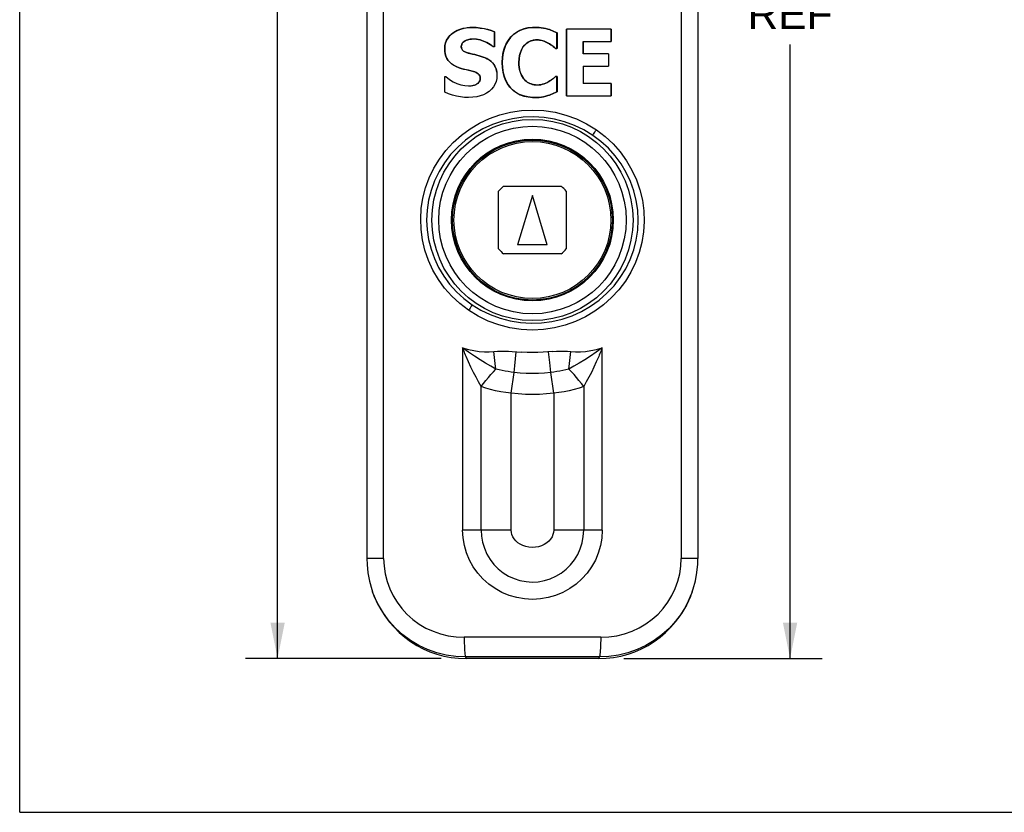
# Model space of a CAD drawing. Header units: inches. Extents: x 0 to 15.7, y 0 to 12.1.
# Tile 1 of 13: x 0 to 3.9, y 0 to 3.2. Entities that reach past the tile are written whole.
import ezdxf

# ---------------------------------------------------------------- set-up
doc = ezdxf.new("R2010")
doc.units = ezdxf.units.IN
doc.header["$LTSCALE"] = 0.864286
doc.header["$MEASUREMENT"] = 0
doc.layers.get('0').update_dxf_attribs({"linetype": 'CONTINUOUS'})
doc.styles.get("Standard").update_dxf_attribs({"font": 'arial.ttf'})
doc.dimstyles.new('DIMSTYLE_1', dxfattribs={"dimtxt": 0.121429, "dimasz": 0.142857, "dimexe": 0.09, "dimexo": 0.07, "dimgap": 0.0425, "dimtad": 0, "dimtih": 1, "dimtoh": 1, "dimdec": 3, "dimzin": 4, "dimdsep": 46, "dimtxsty": 'Standard', "dimblk": '_FILLED', "dimblk1": '_FILLED', "dimblk2": '_FILLED', "dimcen": 0.09, "dimadec": 3, "dimazin": 1, "dimtfac": 1, "dimtdec": 3, "dimtofl": 0, "dimtmove": 0, "dimatfit": 3, "dimldrblk": '_FILLED', "dimfxl": 0, "dimtolj": 1, "dimtzin": 4, "dimarcsym": 0})

# ---------------------------------------------------------------- blocks, each defined once
blk = doc.blocks.new('_FILLED')
at = {"color": 0, "linetype": 'ByBlock'}
blk.add_solid([(0, 0), (-1, 0.2), (-1, -0.2)], dxfattribs=at)
blk = doc.blocks.new('*D6')
at = {"color": 2, "linetype": 'Continuous'}
for p, q in [((1.9458, 6.5777), (0.9005, 6.5777)), ((1.0291, 6.5777), (1.0291, 3.7946)), ((1.0291, 0.6131), (1.0291, 3.3696)), ((1.6814, 0.6131), (0.9005, 0.6131))]:
    blk.add_line(p, q, dxfattribs=at)
at = {"color": 2, "linetype": 'Continuous', "xscale": 0.1428571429, "yscale": 0.1428571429, "zscale": 0.1428571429}
for p, rotation in [((1.0291, 6.5777), 90), ((1.0291, 0.6131), 270)]:
    blk.add_blockref('_FILLED', p, dxfattribs=dict(at, rotation=rotation))
at = {"color": 2, "linetype": 'Continuous', "insert": (1.0291, 3.7339), "char_height": 0.12143, "width": 0.424323, "attachment_point": 2, "line_spacing_factor": 0.9}
blk.add_mtext('5.965\\PREF', dxfattribs=at)
blk = doc.blocks.new('*D8')
at = {"color": 2, "linetype": 'Continuous'}
for p, q in [((2.1458, 5.9871), (3.2022, 5.9871)), ((3.0737, 5.9871), (3.0737, 3.4878)), ((3.0737, 0.6131), (3.0737, 3.0628)), ((2.4102, 0.6131), (3.2022, 0.6131))]:
    blk.add_line(p, q, dxfattribs=at)
at = {"color": 2, "linetype": 'Continuous', "xscale": 0.1428571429, "yscale": 0.1428571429, "zscale": 0.1428571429}
for p, rotation in [((3.0737, 5.9871), 90), ((3.0737, 0.6131), 270)]:
    blk.add_blockref('_FILLED', p, dxfattribs=dict(at, rotation=rotation))
at = {"color": 2, "linetype": 'Continuous', "insert": (3.0737, 3.4271), "char_height": 0.12143, "width": 0.424323, "attachment_point": 2, "line_spacing_factor": 0.9}
blk.add_mtext('5.374\\PREF', dxfattribs=at)

msp = doc.modelspace()

# ---------------------------------------------------------------- linework, layer by layer
at = {"color": 7, "linetype": 'Continuous'}
for p, q in [((0, 0), (0, 12.1429)), ((1.3852, 3.5863), (1.3852, 1.0121)), ((1.4521, 1.0121), (1.4521, 3.5863)), ((2.6395, 3.5863), (2.6395, 1.0121)), ((2.7064, 3.5863), (2.7064, 1.0121)), ((1.8054, 3.1303), (1.8054, 3.1301)), ((1.894, 3.1128), (1.8938, 3.1127)), ((1.8938, 3.0537), (1.8938, 3.1127)), ((1.894, 3.1128), (1.894, 3.0535)), ((2.0488, 3.1303), (2.0517, 3.1303)), ((2.0517, 3.1302), (2.0488, 3.1301)), ((2.0517, 3.1303), (2.0547, 3.1304)), ((2.0547, 3.1302), (2.0517, 3.1302)), ((2.0547, 3.1304), (2.0547, 3.1302)), ((2.1073, 3.1237), (2.1072, 3.1235)), ((2.144, 3.1087), (2.1438, 3.1086)), ((2.1438, 3.0469), (2.1438, 3.1086)), ((2.144, 3.1087), (2.144, 3.0467)), ((2.36, 3.1234), (2.182, 3.1236)), ((2.182, 3.1236), (2.1821, 3.1234)), ((2.182, 2.8576), (2.182, 3.1236)), ((2.1821, 3.1234), (2.1821, 2.8578)), ((2.36, 3.1234), (2.3598, 3.1233)), ((2.3598, 3.0741), (2.3598, 3.1233)), ((2.36, 3.1234), (2.36, 3.074)), ((1.7778, 3.0774), (1.7777, 3.0775)), ((1.8085, 3.084), (1.8085, 3.0842)), ((2.0648, 3.0805), (2.0648, 3.0807)), ((2.0764, 3.0796), (2.0764, 3.0798)), ((2.1089, 3.0675), (2.109, 3.0676)), ((2.2486, 3.0738), (2.2485, 3.074)), ((2.2485, 3.0254), (2.2485, 3.074)), ((2.2486, 3.0738), (2.36, 3.074)), ((2.2486, 3.0738), (2.2486, 3.0256)), ((2.36, 3.074), (2.3598, 3.0741)), ((1.6958, 3.0458), (1.696, 3.0458)), ((1.7621, 3.0539), (1.762, 3.0539)), ((1.7801, 3.0313), (1.7801, 3.0311)), ((1.7977, 3.026), (1.7976, 3.0258)), ((1.8887, 3.0537), (1.8938, 3.0537)), ((1.8887, 3.0535), (1.8887, 3.0537)), ((1.894, 3.0535), (1.8887, 3.0535)), ((1.894, 3.0535), (1.8938, 3.0537)), ((2.0149, 3.0597), (2.0147, 3.0599)), ((2.1377, 3.0467), (2.1378, 3.0469)), ((2.144, 3.0467), (2.1377, 3.0467)), ((2.1378, 3.0469), (2.1438, 3.0469)), ((2.144, 3.0467), (2.1438, 3.0469)), ((2.2486, 3.0256), (2.2485, 3.0254)), ((2.3498, 3.0255), (2.2486, 3.0256)), ((2.3498, 3.0255), (2.3497, 3.0253)), ((2.3498, 3.0255), (2.3498, 2.976)), ((1.8499, 3.0121), (1.8498, 3.0119)), ((1.9252, 2.9903), (1.9254, 2.9903)), ((1.992, 2.9901), (1.9918, 2.9901)), ((1.7529, 2.9696), (1.753, 2.9698)), ((1.8106, 2.9547), (1.8106, 2.9548)), ((1.9034, 2.952), (1.9033, 2.952)), ((2.2486, 2.9759), (2.2485, 2.976)), ((2.2486, 2.9759), (2.3498, 2.976)), ((2.2486, 2.9759), (2.2486, 2.9074)), ((2.3498, 2.976), (2.3497, 2.9762)), ((1.6958, 2.9342), (1.7009, 2.9342)), ((1.6958, 2.9342), (1.696, 2.934)), ((1.6958, 2.8715), (1.6958, 2.9342)), ((1.7009, 2.9342), (1.7009, 2.9341)), ((1.8375, 2.9284), (1.8377, 2.9284)), ((1.9041, 2.9398), (1.904, 2.9398)), ((2.0098, 2.9272), (2.0097, 2.9271)), ((2.0161, 2.92), (2.016, 2.9199)), ((2.1057, 2.9112), (2.1057, 2.9111)), ((2.1109, 2.9142), (2.111, 2.914)), ((2.1385, 2.9345), (2.144, 2.9345)), ((2.1385, 2.9345), (2.1385, 2.9343)), ((2.1438, 2.9343), (2.1385, 2.9343)), ((2.144, 2.9345), (2.1438, 2.9343)), ((2.1438, 2.8734), (2.1438, 2.9343)), ((2.144, 2.9345), (2.144, 2.8733)), ((2.2486, 2.9074), (2.2485, 2.9072)), ((2.36, 2.9073), (2.2486, 2.9074)), ((2.36, 2.9073), (2.3598, 2.9071)), ((2.36, 2.9073), (2.36, 2.8578)), ((1.6958, 2.8715), (1.696, 2.8717)), ((1.7908, 2.8972), (1.7908, 2.897)), ((1.8173, 2.9013), (1.8174, 2.9012)), ((1.8204, 2.9027), (1.8208, 2.9029)), ((1.8208, 2.9029), (1.8209, 2.9028)), ((2.0652, 2.9007), (2.0652, 2.9005)), ((2.144, 2.8733), (2.1438, 2.8734)), ((2.3598, 2.858), (2.3598, 2.9071)), ((1.7906, 2.851), (1.7906, 2.8511)), ((2.0458, 2.8512), (2.0487, 2.8511)), ((2.0487, 2.851), (2.0458, 2.8511)), ((2.0546, 2.8508), (2.0546, 2.851)), ((2.1076, 2.8584), (2.1076, 2.8586)), ((2.182, 2.8576), (2.36, 2.8578)), ((2.182, 2.8576), (2.1821, 2.8578)), ((2.36, 2.8578), (2.3598, 2.858)), ((1.911, 2.2472), (1.911, 2.477)), ((1.9309, 2.4969), (2.1607, 2.4969)), ((2.1806, 2.477), (2.1806, 2.2472)), ((2.0458, 2.4605), (1.9867, 2.2637)), ((2.1049, 2.2637), (2.0458, 2.4605)), ((2.1049, 2.2637), (1.9867, 2.2637)), ((2.1607, 2.2273), (1.9309, 2.2273)), ((1.7673, 1.8523), (1.7673, 1.1249)), ((2.3243, 1.1249), (2.3243, 1.8523)), ((1.8947, 1.8137), (1.892, 1.8373)), ((1.8976, 1.7905), (1.8947, 1.8137)), ((1.9755, 1.7806), (1.9784, 1.8082)), ((1.9784, 1.8082), (1.9814, 1.8365)), ((2.1146, 1.7943), (2.1102, 1.8365)), ((2.1941, 1.7905), (2.1969, 1.8137)), ((2.1969, 1.8137), (2.1996, 1.8373)), ((1.9004, 1.768), (1.8976, 1.7905)), ((1.9729, 1.7542), (1.9755, 1.7806)), ((2.1188, 1.7542), (2.1146, 1.7943)), ((2.1912, 1.768), (2.1941, 1.7905)), ((1.961, 1.6718), (1.9729, 1.7542)), ((2.1306, 1.6718), (2.1188, 1.7542)), ((1.8412, 1.1249), (1.8412, 1.6987)), ((2.2504, 1.6987), (2.2504, 1.1249)), ((1.961, 1.1249), (1.961, 1.6718)), ((2.1306, 1.6718), (2.1306, 1.1249)), ((1.961, 1.1249), (1.7673, 1.1249)), ((2.3243, 1.1249), (2.1306, 1.1249)), ((1.4521, 1.0121), (1.3852, 1.0121)), ((2.7064, 1.0121), (2.6395, 1.0121)), ((1.4133, 0.8655), (1.4083, 0.8789)), ((1.4133, 0.8655), (1.4146, 0.8623)), ((2.6782, 0.8654), (2.6765, 0.861)), ((2.677, 0.8623), (2.6783, 0.8655)), ((2.6834, 0.879), (2.6783, 0.8655)), ((1.7788, 0.6196), (1.7814, 0.6131)), ((2.3102, 0.6131), (1.7814, 0.6131)), ((2.3102, 0.6131), (2.3128, 0.6196)), ((0, 0), (15.7143, 0))]:
    msp.add_line(p, q, dxfattribs=at)
for points in [[(1.6958, 3.0458), (1.6966, 3.0576), (1.6991, 3.0688), (1.7034, 3.0793), (1.7093, 3.0891), (1.7168, 3.0979), (1.7256, 3.1057), (1.7357, 3.1127), (1.7471, 3.1187), (1.7598, 3.1236), (1.7737, 3.1272), (1.7889, 3.1295), (1.8054, 3.1303)], [(1.777, 3.1277), (1.7684, 3.1259), (1.7603, 3.1236), (1.7527, 3.1208), (1.7454, 3.1177), (1.7387, 3.1142), (1.7324, 3.1104), (1.7267, 3.1063), (1.7216, 3.1021), (1.717, 3.0978), (1.7129, 3.0934), (1.7094, 3.0889), (1.7063, 3.0843), (1.7036, 3.0795), (1.7013, 3.0745), (1.6994, 3.0693), (1.6979, 3.0639), (1.6968, 3.0582), (1.6962, 3.0521), (1.696, 3.0458)], [(1.8054, 3.1301), (1.7955, 3.1298), (1.786, 3.129)], [(1.8054, 3.1303), (1.822, 3.1296), (1.8378, 3.128), (1.8531, 3.1254), (1.8675, 3.122), (1.8812, 3.1178), (1.894, 3.1128)], [(1.8938, 3.1127), (1.881, 3.1177), (1.8674, 3.1218), (1.853, 3.1253), (1.8378, 3.1279), (1.8219, 3.1295), (1.8054, 3.1301)], [(1.9252, 2.9903), (1.9264, 3.0117), (1.9294, 3.0313), (1.9345, 3.0492), (1.9414, 3.0653), (1.95, 3.0797), (1.9602, 3.0923), (1.9716, 3.1031), (1.9843, 3.1122), (1.9981, 3.1195), (2.013, 3.1249), (2.0289, 3.1284), (2.0458, 3.1302)], [(2.0458, 3.13), (2.028, 3.1281), (2.0115, 3.1243), (1.9961, 3.1184), (1.9821, 3.1106), (1.9694, 3.101), (1.9582, 3.0897), (1.9484, 3.0769), (1.9402, 3.0624), (1.9338, 3.0465), (1.9291, 3.0292), (1.9264, 3.0105), (1.9254, 2.9903)], [(2.0458, 3.1302), (2.0473, 3.1302), (2.0488, 3.1303)], [(2.0488, 3.1301), (2.0473, 3.13), (2.0458, 3.13)], [(2.0547, 3.1304), (2.0636, 3.1303), (2.0724, 3.1298), (2.0812, 3.1289), (2.09, 3.1276), (2.0987, 3.1258), (2.1073, 3.1237)], [(2.1072, 3.1235), (2.0986, 3.1257), (2.09, 3.1274), (2.0812, 3.1287), (2.0724, 3.1296), (2.0636, 3.1301), (2.0547, 3.1302)], [(2.1438, 3.1086), (2.1376, 3.1115), (2.1315, 3.1144), (2.1254, 3.117), (2.1193, 3.1195), (2.1133, 3.1216), (2.1072, 3.1235)], [(2.1073, 3.1237), (2.1133, 3.1218), (2.1194, 3.1196), (2.1255, 3.1172), (2.1316, 3.1145), (2.1378, 3.1117), (2.144, 3.1087)], [(1.762, 3.0539), (1.7624, 3.0584), (1.7637, 3.0628), (1.766, 3.0671), (1.7691, 3.0711), (1.773, 3.0746), (1.7777, 3.0775)], [(1.7778, 3.0774), (1.7731, 3.0744), (1.7692, 3.071), (1.7661, 3.067), (1.7639, 3.0627), (1.7625, 3.0584), (1.7621, 3.0539)], [(1.7777, 3.0775), (1.7826, 3.0798), (1.7876, 3.0815), (1.7927, 3.0828), (1.7979, 3.0836), (1.8032, 3.0841), (1.8085, 3.0842)], [(1.8085, 3.084), (1.8032, 3.0839), (1.7979, 3.0834), (1.7927, 3.0826), (1.7876, 3.0814), (1.7827, 3.0796), (1.7778, 3.0774)], [(1.8085, 3.0842), (1.8231, 3.0831), (1.8372, 3.0804), (1.8511, 3.0759), (1.8644, 3.0698), (1.8769, 3.0624), (1.8887, 3.0537)], [(1.8887, 3.0535), (1.8768, 3.0623), (1.8642, 3.0697), (1.851, 3.0758), (1.8372, 3.0802), (1.823, 3.083), (1.8085, 3.084)], [(2.0147, 3.0599), (2.0192, 3.0643), (2.024, 3.0682), (2.0292, 3.0716), (2.0345, 3.0745), (2.0401, 3.0768), (2.0458, 3.0785)], [(2.0458, 3.0783), (2.04, 3.0766), (2.0344, 3.0743), (2.0291, 3.0714), (2.0241, 3.068), (2.0193, 3.0641), (2.0149, 3.0597)], [(2.0458, 3.0785), (2.0489, 3.0792), (2.0521, 3.0797), (2.0553, 3.0802), (2.0584, 3.0805), (2.0616, 3.0806), (2.0648, 3.0807)], [(2.0648, 3.0805), (2.0616, 3.0805), (2.0584, 3.0803), (2.0553, 3.08), (2.0521, 3.0795), (2.0489, 3.079), (2.0458, 3.0783)], [(2.0648, 3.0807), (2.0667, 3.0806), (2.0687, 3.0806), (2.0706, 3.0805), (2.0726, 3.0803), (2.0745, 3.0801), (2.0764, 3.0798)], [(2.0764, 3.0796), (2.0745, 3.0799), (2.0725, 3.0801), (2.0706, 3.0803), (2.0687, 3.0804), (2.0667, 3.0805), (2.0648, 3.0805)], [(2.0764, 3.0798), (2.0804, 3.0791), (2.0844, 3.0781), (2.0884, 3.0768), (2.0925, 3.0754), (2.0966, 3.0737), (2.1007, 3.0719), (2.1049, 3.0699), (2.109, 3.0676)], [(2.1089, 3.0675), (2.1034, 3.0704), (2.098, 3.073), (2.0925, 3.0752), (2.0871, 3.0771), (2.0817, 3.0785), (2.0764, 3.0796)], [(2.1377, 3.0467), (2.1332, 3.0505), (2.1285, 3.0541), (2.1238, 3.0577), (2.119, 3.0612), (2.114, 3.0644), (2.1089, 3.0675)], [(2.109, 3.0676), (2.1141, 3.0646), (2.1191, 3.0613), (2.1239, 3.0579), (2.1286, 3.0543), (2.1332, 3.0507), (2.1378, 3.0469)], [(1.7529, 2.9696), (1.7421, 2.974), (1.7323, 2.979), (1.7235, 2.9848), (1.7158, 2.9913), (1.7094, 2.9987), (1.7043, 3.0069), (1.7005, 3.0158), (1.6978, 3.0253), (1.6962, 3.0352), (1.6958, 3.0458)], [(1.696, 3.0458), (1.6964, 3.0352), (1.698, 3.0253), (1.7006, 3.0159), (1.7044, 3.0071), (1.7095, 2.9989), (1.7159, 2.9915), (1.7235, 2.9849), (1.7323, 2.9792), (1.7421, 2.9741), (1.753, 2.9698)], [(1.7801, 3.0311), (1.7767, 3.0325), (1.7737, 3.0341), (1.7709, 3.0358), (1.7685, 3.0378), (1.7665, 3.04), (1.7648, 3.0424), (1.7635, 3.0451), (1.7627, 3.0479), (1.7621, 3.0509), (1.762, 3.0539)], [(1.7621, 3.0539), (1.7623, 3.0509), (1.7628, 3.0479), (1.7637, 3.0451), (1.765, 3.0425), (1.7666, 3.0401), (1.7686, 3.0379), (1.771, 3.0359), (1.7738, 3.0342), (1.7768, 3.0327), (1.7801, 3.0313)], [(1.7801, 3.0313), (1.7823, 3.0305), (1.7844, 3.0297), (1.7866, 3.029), (1.7888, 3.0283), (1.791, 3.0277), (1.7932, 3.0271), (1.7954, 3.0265), (1.7977, 3.026)], [(1.7976, 3.0258), (1.7954, 3.0264), (1.7932, 3.027), (1.7909, 3.0276), (1.7887, 3.0282), (1.7865, 3.0288), (1.7843, 3.0295), (1.7822, 3.0303), (1.7801, 3.0311)], [(1.8498, 3.0119), (1.8416, 3.0147), (1.8332, 3.0173), (1.8245, 3.0196), (1.8157, 3.0217), (1.8067, 3.0238), (1.7976, 3.0258)], [(1.7977, 3.026), (1.8068, 3.024), (1.8157, 3.0219), (1.8246, 3.0197), (1.8332, 3.0175), (1.8417, 3.0149), (1.8499, 3.0121)], [(1.9918, 2.9901), (1.9924, 3.0045), (1.9943, 3.0179), (1.9977, 3.0303), (2.0023, 3.0416), (2.008, 3.0514), (2.0147, 3.0599)], [(2.0149, 3.0597), (2.0081, 3.0512), (2.0024, 3.0414), (1.9979, 3.0302), (1.9945, 3.0179), (1.9926, 3.0045), (1.992, 2.9901)], [(1.8498, 3.0119), (1.8579, 3.0087), (1.8657, 3.0049), (1.8731, 3.0005), (1.88, 2.9955), (1.8864, 2.9896), (1.8919, 2.9831), (1.8962, 2.9759), (1.8996, 2.9682), (1.9019, 2.9603), (1.9033, 2.952)], [(1.9034, 2.952), (1.9024, 2.9589), (1.9006, 2.9656), (1.8982, 2.9722), (1.8951, 2.9785), (1.8912, 2.9843), (1.8865, 2.9897), (1.8813, 2.9946), (1.8756, 2.999), (1.8696, 3.0029), (1.8633, 3.0063), (1.8567, 3.0094), (1.8499, 3.0121)], [(2.0458, 2.8511), (2.0273, 2.853), (2.0101, 2.8569), (1.9944, 2.8629), (1.98, 2.8708), (1.9672, 2.8805), (1.956, 2.8919), (1.9465, 2.9049), (1.9387, 2.9194), (1.9328, 2.9352), (1.9286, 2.9523), (1.926, 2.9707), (1.9252, 2.9903)], [(1.9254, 2.9903), (1.9264, 2.9691), (1.9293, 2.9497), (1.934, 2.9319), (1.9406, 2.9159), (1.9489, 2.9015), (1.9589, 2.889), (1.9703, 2.8782), (1.983, 2.8692), (1.9969, 2.8619), (2.012, 2.8565), (2.0283, 2.853), (2.0458, 2.8512)], [(1.9918, 2.9901), (1.9921, 2.9805), (1.9929, 2.9714), (1.9942, 2.9626), (1.9962, 2.9543), (1.9989, 2.9466), (2.0021, 2.9395), (2.0057, 2.933), (2.0097, 2.9271)], [(2.0098, 2.9272), (2.0058, 2.933), (2.0022, 2.9395), (1.999, 2.9467), (1.9964, 2.9544), (1.9944, 2.9627), (1.993, 2.9714), (1.9922, 2.9805), (1.992, 2.9901)], [(1.8106, 2.9547), (1.8006, 2.9572), (1.7908, 2.9596), (1.781, 2.9618), (1.7714, 2.964), (1.762, 2.9667), (1.7529, 2.9696)], [(1.753, 2.9698), (1.7621, 2.9668), (1.7714, 2.9642), (1.781, 2.9619), (1.7908, 2.9597), (1.8007, 2.9573), (1.8106, 2.9548)], [(1.8106, 2.9548), (1.8159, 2.9532), (1.8208, 2.9511), (1.8254, 2.9485), (1.8296, 2.9454), (1.8331, 2.9417), (1.8358, 2.9376), (1.8372, 2.9332), (1.8377, 2.9284)], [(1.8375, 2.9284), (1.8371, 2.9332), (1.8356, 2.9376), (1.8329, 2.9416), (1.8295, 2.9453), (1.8254, 2.9483), (1.8208, 2.9509), (1.8159, 2.953), (1.8106, 2.9547)], [(1.9034, 2.952), (1.9037, 2.9501), (1.9038, 2.9481), (1.9039, 2.946), (1.904, 2.944), (1.9041, 2.9419), (1.9041, 2.9398)], [(1.7009, 2.9342), (1.715, 2.923), (1.7296, 2.9138), (1.7448, 2.9066), (1.7603, 2.9015), (1.7756, 2.8983), (1.7908, 2.8972)], [(1.9041, 2.9398), (1.9033, 2.9268), (1.9007, 2.9146), (1.8962, 2.9032), (1.8901, 2.8928), (1.8825, 2.8835), (1.8733, 2.8752), (1.8629, 2.868), (1.8511, 2.862), (1.8379, 2.8572), (1.8235, 2.8537), (1.8077, 2.8516), (1.7906, 2.851)], [(1.8208, 2.9029), (1.8245, 2.905), (1.8279, 2.9075), (1.8309, 2.9103), (1.8335, 2.9135), (1.8354, 2.917), (1.8367, 2.9208), (1.8374, 2.9245), (1.8375, 2.9284)], [(1.8377, 2.9284), (1.8375, 2.9245), (1.8368, 2.9207), (1.8355, 2.9169), (1.8336, 2.9134), (1.831, 2.9102), (1.828, 2.9073), (1.8246, 2.9049), (1.8209, 2.9028)], [(2.016, 2.9199), (2.0149, 2.9211), (2.0138, 2.9223), (2.0127, 2.9235), (2.0117, 2.9246), (2.0107, 2.9259), (2.0097, 2.9271)], [(2.0098, 2.9272), (2.0108, 2.926), (2.0118, 2.9248), (2.0128, 2.9236), (2.0139, 2.9224), (2.015, 2.9212), (2.0161, 2.92)], [(2.0458, 2.9031), (2.0404, 2.9047), (2.0351, 2.9068), (2.03, 2.9094), (2.0251, 2.9124), (2.0204, 2.9159), (2.016, 2.9199)], [(2.0161, 2.92), (2.0205, 2.9161), (2.0251, 2.9126), (2.0301, 2.9095), (2.0352, 2.907), (2.0404, 2.9049), (2.0458, 2.9033)], [(2.0652, 2.9007), (2.0722, 2.901), (2.0792, 2.9019), (2.086, 2.9036), (2.0927, 2.9057), (2.0993, 2.9082), (2.1057, 2.9112)], [(2.1057, 2.9111), (2.0993, 2.9081), (2.0928, 2.9055), (2.0861, 2.9034), (2.0792, 2.9018), (2.0722, 2.9008), (2.0652, 2.9005)], [(2.1057, 2.9112), (2.1063, 2.9116), (2.107, 2.9119), (2.1076, 2.9123), (2.1083, 2.9127), (2.1089, 2.913), (2.1096, 2.9134), (2.1109, 2.9142)], [(2.111, 2.914), (2.1097, 2.9133), (2.109, 2.9129), (2.1084, 2.9125), (2.1077, 2.9121), (2.1071, 2.9118), (2.1064, 2.9114), (2.1057, 2.9111)], [(2.1109, 2.9142), (2.1158, 2.9172), (2.1205, 2.9204), (2.1252, 2.9238), (2.1297, 2.9272), (2.1341, 2.9308), (2.1385, 2.9345)], [(2.1385, 2.9343), (2.1342, 2.9307), (2.1297, 2.9271), (2.1253, 2.9236), (2.1206, 2.9202), (2.1159, 2.917), (2.111, 2.914)], [(1.7906, 2.851), (1.7743, 2.8513), (1.7582, 2.853), (1.7422, 2.8559), (1.7264, 2.8601), (1.711, 2.8653), (1.6958, 2.8715)], [(1.7908, 2.8972), (1.7944, 2.8974), (1.798, 2.8976), (1.8014, 2.898), (1.8048, 2.8984), (1.8081, 2.899), (1.8112, 2.8996), (1.8143, 2.9004), (1.8173, 2.9013)], [(1.8173, 2.9013), (1.8177, 2.9015), (1.8182, 2.9017), (1.8186, 2.9019), (1.8191, 2.9021), (1.8195, 2.9023), (1.8204, 2.9027)], [(2.0458, 2.9033), (2.049, 2.9025), (2.0522, 2.9019), (2.0554, 2.9014), (2.0586, 2.901), (2.0619, 2.9008), (2.0652, 2.9007)], [(2.0652, 2.9005), (2.0619, 2.9006), (2.0586, 2.9008), (2.0554, 2.9012), (2.0522, 2.9017), (2.049, 2.9023), (2.0458, 2.9031)], [(2.1076, 2.8586), (2.1136, 2.8605), (2.1196, 2.8627), (2.1256, 2.8651), (2.1316, 2.8678), (2.1377, 2.8705), (2.1438, 2.8734)], [(2.144, 2.8733), (2.1378, 2.8704), (2.1317, 2.8677), (2.1257, 2.865), (2.1197, 2.8625), (2.1137, 2.8603), (2.1076, 2.8584)], [(2.0487, 2.8511), (2.0502, 2.8511), (2.0546, 2.851)], [(2.0546, 2.8508), (2.0502, 2.8509), (2.0487, 2.851)], [(2.0546, 2.851), (2.0636, 2.851), (2.0725, 2.8515), (2.0814, 2.8526), (2.0902, 2.8541), (2.099, 2.8561), (2.1076, 2.8586)], [(2.1076, 2.8584), (2.099, 2.8559), (2.0903, 2.8539), (2.0814, 2.8524), (2.0725, 2.8514), (2.0636, 2.8508), (2.0546, 2.8508)], [(1.7909, 2.0021), (1.756, 2.0287), (1.7243, 2.0582), (1.6956, 2.0906), (1.6704, 2.1254), (1.6488, 2.1623), (1.631, 2.201), (1.6171, 2.2413), (1.6072, 2.2827), (1.6015, 2.3243), (1.5999, 2.3663), (1.6024, 2.4083), (1.6089, 2.45), (1.6195, 2.4908), (1.6341, 2.5306), (1.6525, 2.5689), (1.6747, 2.6054), (1.7007, 2.6398), (1.73, 2.6717), (1.7623, 2.7007), (1.7974, 2.7264), (1.8352, 2.7487), (1.875, 2.7673), (1.9164, 2.7819), (1.9589, 2.7924), (2.002, 2.7987), (2.0458, 2.8008)], [(2.0458, 2.8008), (2.0914, 2.7985), (2.1359, 2.7918), (2.1795, 2.7806), (2.2217, 2.7652), (2.2621, 2.7457), (2.3008, 2.722)], [(2.2868, 2.6998), (2.2511, 2.7215), (2.2134, 2.7397), (2.1743, 2.754), (2.1339, 2.7645), (2.0924, 2.771), (2.0503, 2.7735), (2.0084, 2.7719), (1.9668, 2.7663), (1.9261, 2.7566), (1.8865, 2.7431), (1.8484, 2.7257), (1.8123, 2.7048), (1.7786, 2.6805), (1.7476, 2.6532), (1.7195, 2.6229), (1.6945, 2.5901), (1.6732, 2.5552), (1.6555, 2.5185), (1.6417, 2.4805), (1.6317, 2.4415), (1.6258, 2.4019), (1.6238, 2.3621)], [(2.3008, 2.722), (2.3358, 2.6953), (2.3676, 2.6658), (2.3961, 2.6335), (2.4213, 2.5987), (2.443, 2.5614), (2.4609, 2.5224), (2.4747, 2.4821), (2.4845, 2.4408), (2.4902, 2.3989), (2.4917, 2.3567), (2.4891, 2.3147), (2.4825, 2.2731), (2.4718, 2.2325), (2.4573, 2.193), (2.4388, 2.1548), (2.4166, 2.1184), (2.3909, 2.0843), (2.3618, 2.0526), (2.3296, 2.0238), (2.2946, 1.9981), (2.257, 1.9758), (2.2174, 1.9572), (2.1761, 1.9426), (2.1335, 1.932), (2.0901, 1.9256), (2.0458, 1.9234)], [(2.2868, 2.6998), (2.2881, 2.702), (2.2898, 2.7051), (2.2921, 2.7087), (2.2947, 2.7128), (2.2977, 2.7173), (2.3008, 2.722)], [(2.4678, 2.3621), (2.4659, 2.4014), (2.4601, 2.4405), (2.4504, 2.4789), (2.437, 2.5163), (2.42, 2.5523), (2.3995, 2.5865), (2.3758, 2.6185), (2.3491, 2.6482), (2.3193, 2.6754), (2.2868, 2.6998)], [(1.6238, 2.3621), (1.6257, 2.3231), (1.6314, 2.2842), (1.6411, 2.2457), (1.6545, 2.2082), (1.6714, 2.1724), (1.6917, 2.1383), (1.7155, 2.106), (1.7425, 2.0761), (1.7724, 2.0487), (1.8049, 2.0244)], [(1.8049, 2.0244), (1.8402, 2.0029), (1.8776, 1.9848), (1.9168, 1.9704), (1.9572, 1.9598), (1.9984, 1.9533), (2.0401, 1.9507), (2.082, 1.9522), (2.1237, 1.9577), (2.1643, 1.9672), (2.2039, 1.9806), (2.2419, 1.9978), (2.2781, 2.0186), (2.3119, 2.0428), (2.3431, 2.0701), (2.3713, 2.1003), (2.3963, 2.133), (2.4179, 2.1681), (2.4358, 2.205), (2.4498, 2.2431), (2.4598, 2.2823), (2.4658, 2.3221), (2.4678, 2.3621)], [(1.8049, 2.0244), (1.8036, 2.0221), (1.8019, 2.0191), (1.7996, 2.0155), (1.797, 2.0113), (1.7941, 2.0068), (1.7909, 2.0021)], [(2.0458, 1.9234), (2.0006, 1.9257), (1.9561, 1.9324), (1.9123, 1.9436), (1.8698, 1.959), (1.8294, 1.9785), (1.7909, 2.0021)], [(1.7673, 1.8523), (1.7902, 1.8461), (1.8123, 1.8414), (1.8336, 1.8383), (1.854, 1.8365), (1.8734, 1.8362), (1.892, 1.8373)], [(1.9004, 1.768), (1.8804, 1.779), (1.8591, 1.7912), (1.8371, 1.8045), (1.8144, 1.8189), (1.7911, 1.8348), (1.7673, 1.8523)], [(1.7813, 1.8181), (1.7789, 1.8237), (1.7766, 1.8293), (1.7742, 1.835), (1.7719, 1.8407), (1.7696, 1.8465), (1.7673, 1.8523)], [(2.3243, 1.8523), (2.3005, 1.8348), (2.2772, 1.8189), (2.2545, 1.8044), (2.2325, 1.7912), (2.2112, 1.779), (2.1912, 1.768)], [(2.1996, 1.8373), (2.2182, 1.8362), (2.2376, 1.8365), (2.258, 1.8383), (2.2793, 1.8414), (2.3014, 1.8461), (2.3243, 1.8523)], [(2.3243, 1.8523), (2.322, 1.8465), (2.3197, 1.8407), (2.3174, 1.835), (2.315, 1.8293), (2.3127, 1.8237), (2.3103, 1.8181)], [(1.8412, 1.6987), (1.8309, 1.7166), (1.8207, 1.7352), (1.8106, 1.7547), (1.8006, 1.7751), (1.7909, 1.7962), (1.7813, 1.8181)], [(1.892, 1.8373), (1.906, 1.8385), (1.9203, 1.8391), (1.935, 1.8392), (1.9501, 1.8388), (1.9656, 1.8379), (2.0029, 1.8347)], [(2.126, 1.8379), (2.0887, 1.8347), (2.0673, 1.8336), (2.0458, 1.8332), (2.0243, 1.8336), (2.0029, 1.8347)], [(2.126, 1.8379), (2.1415, 1.8388), (2.1566, 1.8392), (2.1713, 1.8391), (2.1857, 1.8385), (2.1996, 1.8373)], [(2.3103, 1.8181), (2.3007, 1.7962), (2.291, 1.7751), (2.281, 1.7547), (2.2709, 1.7352), (2.2607, 1.7165), (2.2504, 1.6987)], [(1.8412, 1.6987), (1.8505, 1.7107), (1.8601, 1.7226), (1.8699, 1.7343), (1.8799, 1.7458), (1.8901, 1.7571), (1.9004, 1.768)], [(1.9729, 1.7542), (1.9611, 1.7557), (1.9491, 1.7576), (1.9371, 1.7598), (1.925, 1.7622), (1.9127, 1.765), (1.9004, 1.768)], [(2.1912, 1.768), (2.1793, 1.7651), (2.1672, 1.7624), (2.1552, 1.7599), (2.1431, 1.7577), (2.1309, 1.7558), (2.1188, 1.7542)], [(2.2504, 1.6987), (2.2411, 1.7107), (2.2315, 1.7226), (2.2217, 1.7343), (2.2117, 1.7458), (2.2015, 1.7571), (2.1912, 1.768)], [(2.1188, 1.7542), (2.0944, 1.7516), (2.07, 1.75), (2.0456, 1.7495), (2.0213, 1.75), (1.9969, 1.7516), (1.9729, 1.7542)], [(1.961, 1.6718), (1.9399, 1.6738), (1.9191, 1.6768), (1.8988, 1.6808), (1.8789, 1.6857), (1.8597, 1.6917), (1.8412, 1.6987)], [(2.2504, 1.6987), (2.2319, 1.6917), (2.2127, 1.6857), (2.1928, 1.6808), (2.1725, 1.6768), (2.1517, 1.6738), (2.1306, 1.6718)], [(2.1306, 1.6718), (2.1024, 1.6685), (2.0741, 1.6664), (2.0458, 1.6658), (2.0175, 1.6664), (1.9892, 1.6685), (1.961, 1.6718)], [(2.0458, 0.8493), (2.0141, 0.8512), (1.9832, 0.8564), (1.9531, 0.8651), (1.9242, 0.877), (1.8969, 0.8921), (1.8714, 0.9101), (1.8482, 0.9308), (1.8276, 0.9538), (1.8096, 0.979), (1.7947, 1.0059), (1.7828, 1.0344), (1.7742, 1.064), (1.7691, 1.0941), (1.7673, 1.1249)], [(1.8412, 1.1249), (1.8426, 1.101), (1.8468, 1.0768), (1.854, 1.053), (1.864, 1.0301), (1.8768, 1.0084), (1.8921, 0.9886), (1.9096, 0.9707), (1.929, 0.9553), (1.9501, 0.9423), (1.9726, 0.932), (1.996, 0.9245), (2.0202, 0.9199), (2.0447, 0.9183), (2.0692, 0.9196), (2.0934, 0.924), (2.1169, 0.9311), (2.1394, 0.9412), (2.1608, 0.954), (2.1804, 0.9693), (2.198, 0.9868), (2.2134, 1.0064), (2.2265, 1.0279), (2.2368, 1.0507), (2.2443, 1.0748), (2.2489, 1.0997), (2.2504, 1.1249)], [(2.1306, 1.1249), (2.1299, 1.1162), (2.1277, 1.1074), (2.1239, 1.0984), (2.1185, 1.0897), (2.1115, 1.0816), (2.103, 1.0743), (2.0931, 1.068), (2.0821, 1.0628), (2.0701, 1.0591), (2.0574, 1.0568), (2.0445, 1.0562), (2.0316, 1.0571), (2.0191, 1.0597), (2.0073, 1.0637), (1.9967, 1.069), (1.9873, 1.0753), (1.9792, 1.0826), (1.9725, 1.0905), (1.9674, 1.099), (1.9638, 1.1077), (1.9617, 1.1163), (1.961, 1.1249)], [(2.3243, 1.1249), (2.3224, 1.0938), (2.3173, 1.0635), (2.3087, 1.034), (2.2968, 1.0057), (2.2818, 0.9787), (2.2638, 0.9535), (2.2431, 0.9305), (2.22, 0.9099), (2.1945, 0.892), (2.1672, 0.8769), (2.1384, 0.865), (2.1083, 0.8564), (2.0775, 0.8512), (2.0458, 0.8493)], [(1.3852, 1.0121), (1.3859, 0.9879), (1.3894, 0.9545), (1.3957, 0.9214), (1.4047, 0.8891), (1.4083, 0.8789)], [(1.4521, 1.0121), (1.4536, 0.9811), (1.4582, 0.9507), (1.4657, 0.9208), (1.4762, 0.8918), (1.4896, 0.864), (1.5056, 0.8375), (1.5242, 0.8128), (1.5452, 0.79), (1.5685, 0.7693), (1.5937, 0.7508), (1.6207, 0.735), (1.6491, 0.7218), (1.679, 0.7114), (1.7099, 0.7039), (1.7413, 0.6994), (1.7734, 0.698)], [(2.3182, 0.698), (2.3507, 0.6995), (2.3823, 0.704), (2.4132, 0.7115), (2.4431, 0.722), (2.4716, 0.7354), (2.4986, 0.7513), (2.5238, 0.7697), (2.5469, 0.7905), (2.5679, 0.8134), (2.5865, 0.8383), (2.6024, 0.8646), (2.6156, 0.8924), (2.626, 0.9214), (2.6336, 0.9512), (2.638, 0.9814), (2.6395, 1.0121)], [(2.6834, 0.879), (2.6873, 0.8906), (2.6963, 0.923), (2.7024, 0.9558), (2.7057, 0.989), (2.7064, 1.0121)], [(1.4221, 0.8452), (1.4149, 0.8617), (1.4133, 0.8655)], [(1.7788, 0.6196), (1.7402, 0.6213), (1.7019, 0.6268), (1.6642, 0.636), (1.6277, 0.6489), (1.5928, 0.6653), (1.5597, 0.6851), (1.5285, 0.7081), (1.4998, 0.7341), (1.4739, 0.7627), (1.451, 0.7937), (1.4313, 0.8268), (1.4221, 0.8452)], [(2.6765, 0.861), (2.66, 0.8262), (2.6402, 0.7931), (2.6171, 0.762), (2.591, 0.7333), (2.5624, 0.7075), (2.5313, 0.6847), (2.4982, 0.665), (2.4633, 0.6487), (2.4269, 0.6359), (2.3895, 0.6267), (2.3513, 0.6213), (2.3128, 0.6196)], [(2.0458, 0.6988), (2.0003, 0.6987), (1.9549, 0.6986), (1.9095, 0.6986), (1.8641, 0.6986), (1.8187, 0.6984), (1.7734, 0.698)], [(1.7734, 0.698), (1.7735, 0.6864), (1.7738, 0.6751), (1.7741, 0.6645), (1.7745, 0.6547), (1.7751, 0.6456), (1.7757, 0.6375), (1.7764, 0.6307), (1.7772, 0.6253), (1.778, 0.6216), (1.7788, 0.6196)], [(2.3182, 0.698), (2.2729, 0.6984), (2.2275, 0.6986), (2.1821, 0.6986), (2.1367, 0.6986), (2.0913, 0.6987), (2.0458, 0.6988)], [(2.3182, 0.698), (2.3181, 0.6864), (2.3179, 0.6751), (2.3175, 0.6645), (2.3171, 0.6547), (2.3165, 0.6456), (2.3159, 0.6375), (2.3152, 0.6307), (2.3144, 0.6253), (2.3136, 0.6216), (2.3128, 0.6196)], [(2.3128, 0.6196), (2.2238, 0.62), (2.1349, 0.6203), (2.0458, 0.6204), (1.9567, 0.6203), (1.8678, 0.62), (1.7788, 0.6196)]]:
    msp.add_lwpolyline(points, dxfattribs=at)
for radius in [0.4013, 0.374, 0.3227, 0.3189, 0.313]:
    msp.add_circle((2.0458, 2.3621), radius, dxfattribs=at)
for start, end in [(130.4378, 139.5622), (40.4378, 49.5622), (220.4378, 229.5622), (310.4378, 319.5622)]:
    msp.add_arc((2.0458, 2.3621), 0.1772, start, end, dxfattribs=at)
for centre, major_axis, ratio, start_param, end_param in [((2.0458, 3.0549), (3.9272, 0), 0.017455, 1.490757, 1.536075), ((2.0458, 3.1425), (3.9272, 0), 0.017455, -1.51917, -1.490757), ((2.0458, 2.957), (3.9272, 0), 0.017455, 1.493342, 1.51917), ((2.0458, 3.0445), (3.9272, 0), 0.017455, -1.51917, -1.493342), ((2.0458, 2.8388), (3.9272, 0), 0.017455, 1.490757, 1.51917), ((2.0458, 2.9263), (3.9272, 0), 0.017455, -1.536075, -1.490757), ((1.7802, 1.0083), (0.1466, -0.3673), 0.995592, 4.712389, 5.904934), ((2.3114, 1.0083), (0.1466, 0.3673), 0.995592, -2.763341, -1.570797)]:
    msp.add_ellipse(centre, major_axis=major_axis, ratio=ratio, start_param=start_param, end_param=end_param, dxfattribs=at)

# ---------------------------------------------------------------- dimensions: what is measured, and where the dimension line sits
at = {"color": 2, "linetype": 'Continuous'}
for base, p1, p2, picture, middle in [((1.0291, 6.5777), (1.7514, 0.6131), (2.0158, 6.5777), '*D6', (1.0291, 3.5821)), ((3.0737, 5.9871), (2.3402, 0.6131), (2.0758, 5.9871), '*D8', (3.0737, 3.2753))]:
    dim = msp.add_linear_dim(base=base, p1=p1, p2=p2, angle=90, text='<>\\PREF', dimstyle='DIMSTYLE_1', dxfattribs=at)
    dim.commit()
    dim.dimension.update_dxf_attribs({"geometry": picture, "text_midpoint": middle, "dimtype": 160})

doc.saveas('drawing.dxf')
